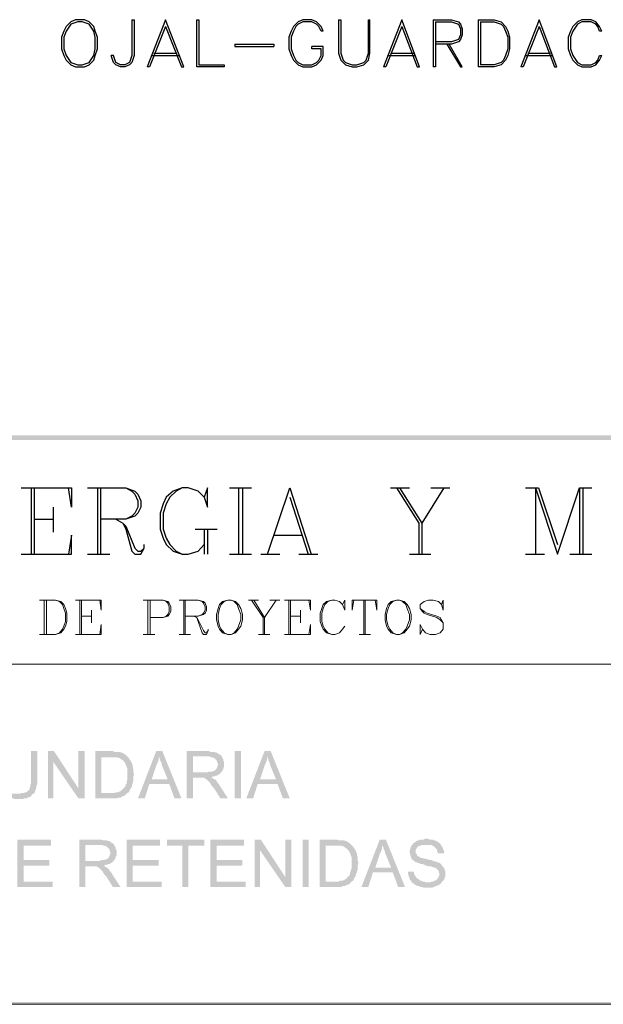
# Model space of a CAD drawing. Header units: millimetres. Extents: x 8 to 202, y 3 to 294.
# Tile 3 of 8: x 118 to 150, y 3 to 58. Entities that reach past the tile are written whole.
import ezdxf

# ---------------------------------------------------------------- set-up
doc = ezdxf.new("R2010")
doc.units = ezdxf.units.MM
doc.layers.add('DGE_CONTORNOS', color=7, linetype='Continuous', lineweight=0)
doc.layers.add('DGE_RELLENO', color=7, linetype='Continuous', lineweight=0)

msp = doc.modelspace()

# ---------------------------------------------------------------- hatches: boundary and pattern name
at = {"layer": 'DGE_RELLENO', "true_color": 0x000000}
for points in [[(23.4527, 34.8263), (23.7067, 34.5723), (201.9723, 34.8263)], [(23.7067, 34.5723), (201.9723, 34.8263), (201.8453, 34.5723)], [(118.9143, 17.3003), (118.5757, 17.3003), (118.5757, 15.5223), (118.5333, 15.4376), (118.5333, 15.3106), (118.491, 15.2683), (118.491, 15.1836), (118.4487, 15.1413), (118.4063, 15.0989), (118.364, 15.0566), (118.3217, 15.0143), (118.237, 15.0143), (118.1947, 14.972), (118.0253, 14.972), (117.983, 14.9296), (117.094, 14.9296), (117.1363, 14.8873), (117.1787, 14.8449), (117.221, 14.8026), (117.3057, 14.7603), (117.348, 14.7603), (117.3903, 14.7179), (117.475, 14.6756), (117.602, 14.6756), (117.6443, 14.6333), (118.11, 14.6333), (118.1947, 14.6756), (118.3217, 14.6756), (118.4063, 14.7179), (118.4487, 14.7603), (118.5333, 14.7603), (118.5757, 14.8026), (118.618, 14.8873), (118.7027, 14.9296), (118.745, 14.972), (118.7873, 15.0143), (118.7873, 15.0989), (118.8297, 15.1413), (118.8297, 15.1836), (118.872, 15.2683), (118.872, 15.3953), (118.9143, 15.4376), (118.9143, 15.7763)], [(119.8457, 17.3003), (119.507, 17.3003), (119.507, 14.6756), (119.8033, 14.6756), (119.8033, 16.7076)], [(119.8457, 17.3003), (119.8033, 16.7076), (121.2003, 14.6756), (121.2003, 15.2259)], [(121.539, 17.3003), (121.2003, 17.3003), (121.2003, 14.6756), (121.539, 14.6756)], [(123.0207, 17.3003), (122.1317, 17.3003), (122.1317, 14.6756), (123.3593, 14.6756), (123.4017, 14.7179), (123.5287, 14.7179), (123.6133, 14.7603), (123.6557, 14.8026), (123.7403, 14.8026), (123.7827, 14.8449), (123.825, 14.8873), (123.8673, 14.9296), (123.9097, 14.972), (122.4703, 14.972), (122.4703, 16.9616), (123.0207, 16.9616), (123.9097, 17.0039), (123.8673, 17.0463), (123.825, 17.0886), (123.7403, 17.131), (123.698, 17.1733), (123.6133, 17.2156), (123.571, 17.2156), (123.4863, 17.2579), (123.19, 17.2579), (123.1053, 17.3003)], [(123.9097, 17.0039), (123.0207, 16.9616), (123.3593, 16.9616), (123.4017, 16.9193), (123.4863, 16.9193), (123.5287, 16.8769), (123.571, 16.8346), (123.6557, 16.7923), (123.698, 16.7499), (123.7403, 16.7076), (123.7827, 16.623), (123.825, 16.5806), (123.825, 16.5383), (123.8673, 16.4536), (123.8673, 16.4113), (123.9097, 16.3266), (123.9097, 15.6916), (123.8673, 15.607), (123.8673, 15.4799), (123.825, 15.4799), (123.825, 15.3953), (123.7827, 15.3106), (123.7403, 15.2683), (123.698, 15.2259), (123.6557, 15.1836), (123.6133, 15.1413), (123.571, 15.0989), (123.4863, 15.0566), (123.4017, 15.0143), (123.2747, 15.0143), (123.19, 14.972), (122.4703, 14.972), (123.9097, 14.972), (123.9943, 15.0143), (124.0367, 15.0989), (124.0367, 15.1413), (124.079, 15.1836), (124.1213, 15.2683), (124.1637, 15.3106), (124.1637, 15.3953), (124.206, 15.4799), (124.206, 15.5646), (124.2483, 15.607), (124.2483, 15.9033), (124.2907, 15.988), (124.2907, 16.0303), (124.2483, 16.115), (124.2483, 16.3266), (124.206, 16.4113), (124.206, 16.5383), (124.1637, 16.623), (124.1637, 16.6653), (124.1213, 16.7076), (124.079, 16.7923), (124.0367, 16.8346), (123.9943, 16.9193), (123.952, 16.9616)], [(125.857, 17.3003), (125.5183, 17.3003), (124.5023, 14.6756), (124.8833, 14.6756), (125.1373, 15.4799), (126.238, 15.4799), (125.2643, 15.7339), (125.5183, 16.4959), (125.5183, 16.5383), (125.5607, 16.5806), (125.603, 16.6653), (125.603, 16.7076), (125.6453, 16.7923), (125.6453, 16.9193), (125.6877, 17.0039)], [(125.857, 17.3003), (125.6877, 17.0039), (125.6877, 16.9193), (125.73, 16.8346), (125.73, 16.7923), (125.7723, 16.7076), (125.8147, 16.623), (125.8147, 16.5383), (125.857, 16.4536), (126.1533, 15.7339), (125.2643, 15.7339), (126.238, 15.4799), (126.5343, 14.6756), (126.9153, 14.6756)], [(128.3547, 17.3003), (127.2117, 17.3003), (127.2117, 14.6756), (127.5503, 14.6756), (127.5503, 15.8186), (127.9313, 15.8186), (128.5663, 15.8609), (128.6087, 15.8609), (128.6933, 15.9033), (128.778, 15.9033), (128.8203, 15.9456), (128.905, 15.9456), (128.9473, 15.988), (129.032, 16.0303), (129.0743, 16.0726), (129.1167, 16.115), (127.5503, 16.115), (127.5503, 17.0039), (128.3547, 17.0039), (129.1167, 17.0463), (129.0743, 17.0886), (128.9897, 17.131), (128.9473, 17.1733), (128.905, 17.2156), (128.8203, 17.2156), (128.7357, 17.2579), (128.524, 17.2579), (128.4393, 17.3003)], [(129.1167, 17.0463), (128.3547, 17.0039), (128.4817, 17.0039), (128.5663, 16.9616), (128.651, 16.9616), (128.6933, 16.9193), (128.7357, 16.9193), (128.778, 16.8769), (128.8203, 16.8346), (128.8627, 16.7923), (128.905, 16.7076), (128.905, 16.6653), (128.9473, 16.5806), (128.9473, 16.5383), (128.905, 16.4536), (128.905, 16.4113), (128.8627, 16.3266), (128.8203, 16.2843), (128.778, 16.2419), (128.7357, 16.1996), (128.651, 16.1996), (128.651, 16.1573), (128.4393, 16.1573), (128.3547, 16.115), (127.5503, 16.115), (129.1167, 16.115), (129.159, 16.1573), (129.2013, 16.2419), (129.2437, 16.2843), (129.2437, 16.3689), (129.286, 16.4113), (129.286, 16.7076), (129.2437, 16.7499), (129.2437, 16.8346), (129.2013, 16.9193), (129.159, 16.9616), (129.159, 17.0039)], [(129.8787, 17.3003), (130.2173, 17.3003), (130.2173, 14.6756), (129.8787, 14.6756), (129.8787, 17.3003)], [(131.8683, 17.3003), (131.5297, 17.3003), (130.5137, 14.6756), (130.8947, 14.6756), (131.1487, 15.4799), (132.2493, 15.4799), (131.2757, 15.7339), (131.5297, 16.4959), (131.5297, 16.5383), (131.572, 16.5806), (131.6143, 16.6653), (131.6143, 16.7076), (131.6567, 16.7923), (131.6567, 16.9193), (131.699, 17.0039)], [(131.8683, 17.3003), (131.699, 17.0039), (131.699, 16.9193), (131.7413, 16.8346), (131.7413, 16.7923), (131.7837, 16.7076), (131.826, 16.623), (131.826, 16.5383), (131.8683, 16.4536), (132.1647, 15.7339), (131.2757, 15.7339), (132.2493, 15.4799), (132.5457, 14.6756), (132.9267, 14.6756)], [(128.5663, 15.8609), (127.9313, 15.8186), (128.1853, 15.8186), (128.2277, 15.7763), (128.3123, 15.7339), (128.3547, 15.6916), (128.397, 15.6493), (128.4817, 15.5646), (128.524, 15.5223), (128.524, 15.4799), (128.5663, 15.4376), (128.6087, 15.3529), (128.651, 15.3106), (128.7357, 15.2259), (129.0743, 14.6756), (129.4977, 14.6756), (129.032, 15.3953), (128.9897, 15.4799), (128.9473, 15.5223), (128.905, 15.5646), (128.8627, 15.6493), (128.8203, 15.6916), (128.778, 15.7339), (128.7357, 15.7339), (128.6933, 15.7763), (128.6087, 15.8186)], [(119.6763, 12.3896), (117.8137, 12.3896), (117.8137, 9.765), (119.761, 9.765), (119.761, 10.0613), (118.1523, 10.0613), (118.1523, 10.9503), (119.5917, 10.9503), (119.5917, 11.2466), (118.1523, 11.2466), (118.1523, 12.0509), (119.6763, 12.0509)], [(122.3857, 12.3896), (121.2427, 12.3896), (121.2427, 9.765), (121.5813, 9.765), (121.5813, 10.9079), (121.9623, 10.9079), (122.5973, 10.9503), (122.6397, 10.9503), (122.7243, 10.9926), (122.809, 10.9926), (122.8513, 11.0349), (122.936, 11.0349), (122.9783, 11.0773), (123.063, 11.1196), (123.1053, 11.1619), (123.1477, 11.2043), (121.5813, 11.2043), (121.5813, 12.0933), (122.3857, 12.0933), (123.1477, 12.1356), (123.1053, 12.1779), (123.0207, 12.2203), (122.9783, 12.2626), (122.936, 12.3049), (122.8513, 12.3049), (122.7667, 12.3473), (122.555, 12.3473), (122.4703, 12.3896)], [(123.1477, 12.1356), (122.3857, 12.0933), (122.5127, 12.0933), (122.5973, 12.0509), (122.682, 12.0509), (122.7243, 12.0086), (122.7667, 12.0086), (122.809, 11.9663), (122.8513, 11.9239), (122.8937, 11.8816), (122.936, 11.797), (122.936, 11.7546), (122.9783, 11.6699), (122.9783, 11.6276), (122.936, 11.5429), (122.936, 11.5006), (122.8937, 11.4159), (122.8513, 11.3736), (122.809, 11.3313), (122.7667, 11.289), (122.682, 11.289), (122.682, 11.2466), (122.4703, 11.2466), (122.3857, 11.2043), (121.5813, 11.2043), (123.1477, 11.2043), (123.19, 11.2466), (123.2323, 11.3313), (123.2747, 11.3736), (123.2747, 11.4583), (123.317, 11.5006), (123.317, 11.797), (123.2747, 11.8393), (123.2747, 11.9239), (123.2323, 12.0086), (123.19, 12.0509), (123.19, 12.0933)], [(125.73, 12.3896), (123.8673, 12.3896), (123.8673, 9.765), (125.8147, 9.765), (125.8147, 10.0613), (124.206, 10.0613), (124.206, 10.9503), (125.6453, 10.9503), (125.6453, 11.2466), (124.206, 11.2466), (124.206, 12.0509), (125.73, 12.0509)], [(128.1853, 12.3896), (126.111, 12.3896), (126.111, 12.0509), (126.9577, 12.0509), (126.9577, 9.765), (127.2963, 9.765), (127.2963, 12.0509), (128.1853, 12.0509)], [(130.3867, 12.3896), (128.524, 12.3896), (128.524, 9.765), (130.4713, 9.765), (130.4713, 10.0613), (128.8627, 10.0613), (128.8627, 10.9503), (130.302, 10.9503), (130.302, 11.2466), (128.8627, 11.2466), (128.8627, 12.0509), (130.3867, 12.0509)], [(131.318, 12.3896), (130.9793, 12.3896), (130.9793, 9.765), (131.2757, 9.765), (131.2757, 11.797)], [(131.318, 12.3896), (131.2757, 11.797), (132.6727, 9.765), (132.6727, 10.3153)], [(133.0113, 12.3896), (132.6727, 12.3896), (132.6727, 9.765), (133.0113, 9.765)], [(133.6463, 12.3896), (133.985, 12.3896), (133.985, 9.765), (133.6463, 9.765), (133.6463, 12.3896)], [(135.4667, 12.3896), (134.5777, 12.3896), (134.5777, 9.765), (135.8053, 9.765), (135.8477, 9.8073), (135.9747, 9.8073), (136.0593, 9.8496), (136.1017, 9.8919), (136.1863, 9.8919), (136.2287, 9.9343), (136.271, 9.9766), (136.3133, 10.0189), (136.3557, 10.0613), (134.9163, 10.0613), (134.9163, 12.0509), (135.4667, 12.0509), (136.3557, 12.0933), (136.3133, 12.1356), (136.271, 12.1779), (136.1863, 12.2203), (136.144, 12.2626), (136.0593, 12.3049), (136.017, 12.3049), (135.9323, 12.3473), (135.636, 12.3473), (135.5513, 12.3896)], [(136.3557, 12.0933), (135.4667, 12.0509), (135.8053, 12.0509), (135.8477, 12.0086), (135.9323, 12.0086), (135.9747, 11.9663), (136.017, 11.9239), (136.1017, 11.8816), (136.144, 11.8393), (136.1863, 11.797), (136.2287, 11.7123), (136.271, 11.6699), (136.271, 11.6276), (136.3133, 11.5429), (136.3133, 11.5006), (136.3557, 11.4159), (136.3557, 10.781), (136.3133, 10.6963), (136.3133, 10.5693), (136.271, 10.5693), (136.271, 10.4846), (136.2287, 10.3999), (136.1863, 10.3576), (136.144, 10.3153), (136.1017, 10.273), (136.0593, 10.2306), (136.017, 10.1883), (135.9323, 10.1459), (135.8477, 10.1036), (135.7207, 10.1036), (135.636, 10.0613), (134.9163, 10.0613), (136.3557, 10.0613), (136.4403, 10.1036), (136.4827, 10.1883), (136.4827, 10.2306), (136.525, 10.273), (136.5673, 10.3576), (136.6097, 10.3999), (136.6097, 10.4846), (136.652, 10.5693), (136.652, 10.6539), (136.6943, 10.6963), (136.6943, 10.9926), (136.7367, 11.0773), (136.7367, 11.1196), (136.6943, 11.2043), (136.6943, 11.4159), (136.652, 11.5006), (136.652, 11.6276), (136.6097, 11.7123), (136.6097, 11.7546), (136.5673, 11.797), (136.525, 11.8816), (136.4827, 11.9239), (136.4403, 12.0086), (136.398, 12.0509)], [(138.2607, 12.3896), (137.922, 12.3896), (136.906, 9.765), (137.287, 9.765), (137.541, 10.5693), (138.6417, 10.5693), (137.668, 10.8233), (137.922, 11.5853), (137.922, 11.6276), (137.9643, 11.6699), (138.0067, 11.7546), (138.0067, 11.797), (138.049, 11.8816), (138.049, 12.0086), (138.0913, 12.0933)], [(138.2607, 12.3896), (138.0913, 12.0933), (138.0913, 12.0086), (138.1337, 11.9239), (138.1337, 11.8816), (138.176, 11.797), (138.2183, 11.7123), (138.2183, 11.6276), (138.2607, 11.5429), (138.557, 10.8233), (137.668, 10.8233), (138.6417, 10.5693), (138.938, 9.765), (139.319, 9.765)], [(140.5043, 12.432), (140.4197, 12.432), (140.3773, 12.3896), (140.1657, 12.3896), (140.081, 12.3473), (140.0387, 12.3473), (139.954, 12.3049), (139.9117, 12.2626), (139.827, 12.2203), (139.7847, 12.1779), (139.7423, 12.1356), (139.7, 12.0509), (139.6577, 12.0509), (139.6577, 11.9663), (139.6153, 11.9239), (139.6153, 11.8393), (139.573, 11.7546), (139.573, 11.6276), (139.6153, 11.5853), (139.6153, 11.5006), (139.6577, 11.4159), (139.6577, 11.3736), (139.7, 11.3736), (139.7, 11.289), (139.7847, 11.2466), (139.827, 11.2043), (139.8693, 11.1619), (139.954, 11.1196), (139.9963, 11.1196), (140.081, 11.0773), (140.1233, 11.0773), (140.208, 11.0349), (140.2927, 11.0349), (140.3773, 10.9926), (140.462, 10.9503), (140.5043, 10.9503), (140.6313, 10.9079), (140.7583, 10.9079), (140.843, 10.8656), (140.8853, 10.8656), (140.9277, 10.8233), (141.0123, 10.8233), (141.0547, 10.781), (141.097, 10.7386), (141.1393, 10.6963), (141.1817, 10.6539), (141.1817, 10.6116), (141.224, 10.5269), (141.224, 10.3999), (141.1817, 10.3153), (141.1393, 10.2306), (141.097, 10.1883), (141.0547, 10.1459), (141.0123, 10.1036), (140.9277, 10.1036), (140.8853, 10.0613), (140.8007, 10.0613), (140.716, 10.0189), (139.7, 10.0189), (139.7423, 9.9766), (139.827, 9.9343), (139.8693, 9.8919), (139.954, 9.8496), (139.9963, 9.8073), (140.081, 9.8073), (140.1657, 9.765), (140.2927, 9.765), (140.335, 9.7226), (140.589, 9.7226), (140.843, 9.7226), (140.8853, 9.765), (140.97, 9.765), (141.0123, 9.8073), (141.097, 9.8073), (141.097, 9.8496), (141.1817, 9.8496), (141.224, 9.8919), (141.3087, 9.9343), (141.351, 10.0189), (141.3933, 10.0613), (141.4357, 10.1036), (141.478, 10.1459), (141.5203, 10.2306), (141.5203, 10.273), (141.5627, 10.3576), (141.5627, 10.6116), (141.5203, 10.6963), (141.5203, 10.7386), (141.478, 10.8233), (141.4357, 10.8656), (141.3933, 10.9079), (141.351, 10.9926), (141.3087, 11.0349), (141.2663, 11.0773), (141.1817, 11.1196), (141.097, 11.1196), (141.097, 11.1619), (141.0123, 11.1619), (140.9277, 11.2043), (140.8853, 11.2043), (140.8007, 11.2466), (140.716, 11.2466), (140.6313, 11.289), (140.5467, 11.289), (140.462, 11.3313), (140.3773, 11.3313), (140.2927, 11.3736), (140.208, 11.3736), (140.1233, 11.4159), (140.081, 11.4583), (140.0387, 11.4583), (139.9963, 11.5006), (139.9963, 11.5429), (139.954, 11.5853), (139.9117, 11.6276), (139.9117, 11.8393), (139.954, 11.8816), (139.9963, 11.9663), (140.0387, 12.0086), (140.081, 12.0086), (140.1233, 12.0509), (140.208, 12.0509), (140.2503, 12.0933), (141.3087, 12.0933), (141.2663, 12.1779), (141.1817, 12.2203), (141.1393, 12.2626), (141.097, 12.3049), (141.0123, 12.3049), (141.0123, 12.3473), (140.9277, 12.3473), (140.8853, 12.3896), (140.6737, 12.3896), (140.589, 12.432)], [(141.3087, 12.0933), (140.5043, 12.0933), (140.8007, 12.0933), (140.843, 12.0509), (140.9277, 12.0086), (140.97, 11.9663), (141.0123, 11.9239), (141.0547, 11.8816), (141.097, 11.8393), (141.097, 11.7546), (141.1393, 11.7123), (141.1393, 11.6276), (141.478, 11.6276), (141.478, 11.797), (141.4357, 11.8393), (141.4357, 11.9239), (141.3933, 11.9663), (141.351, 12.0509)], [(122.5973, 10.9503), (121.9623, 10.9079), (122.2163, 10.9079), (122.2587, 10.8656), (122.3433, 10.8233), (122.3857, 10.781), (122.428, 10.7386), (122.5127, 10.6539), (122.555, 10.6116), (122.555, 10.5693), (122.5973, 10.5269), (122.6397, 10.4423), (122.682, 10.3999), (122.7667, 10.3153), (123.1053, 9.765), (123.5287, 9.765), (123.063, 10.4846), (123.0207, 10.5693), (122.9783, 10.6116), (122.936, 10.6539), (122.8937, 10.7386), (122.8513, 10.781), (122.809, 10.8233), (122.7667, 10.8233), (122.7243, 10.8656), (122.6397, 10.9079)], [(139.827, 10.6116), (139.4883, 10.6116), (139.4883, 10.4423), (139.5307, 10.3999), (139.5307, 10.3153), (139.573, 10.273), (139.573, 10.1883), (139.6153, 10.1459), (139.6577, 10.1036), (139.7, 10.0189), (140.589, 10.0189), (140.462, 10.0189), (140.3773, 10.0613), (140.2927, 10.0613), (140.2503, 10.1036), (140.1657, 10.1036), (140.1233, 10.1459), (140.081, 10.1883), (139.9963, 10.2306), (139.954, 10.273), (139.9117, 10.3153), (139.9117, 10.3576), (139.8693, 10.3999), (139.827, 10.4846), (139.827, 10.5693)], [(201.9723, 3.2456), (201.8453, 3.3726), (23.5797, 3.2456)], [(201.8453, 3.3726), (23.5797, 3.2456), (23.7067, 3.3726)]]:
    msp.add_hatch(color=7, dxfattribs=at).paths.add_polyline_path(points, flags=0)

# ---------------------------------------------------------------- linework, layer by layer
at = {"layer": 'DGE_CONTORNOS', "lineweight": 25}
for points in [[(121.031, 57.898), (120.777, 57.771), (120.523, 57.517), (120.396, 57.263), (120.269, 56.9244), (120.269, 56.2894), (120.396, 55.9084), (120.523, 55.6544), (120.777, 55.4004), (121.031, 55.2734), (121.539, 55.2734), (121.793, 55.4004), (122.047, 55.6544), (122.1317, 55.9084), (122.2587, 56.2894), (122.2587, 56.9244), (122.1317, 57.263), (122.047, 57.517), (121.793, 57.771), (121.539, 57.898), (121.031, 57.898)], [(121.158, 57.771), (120.777, 57.644), (120.523, 57.263), (120.396, 56.9244), (120.396, 56.2894), (120.523, 55.9084), (120.777, 55.5274), (121.158, 55.4004), (121.412, 55.4004), (121.793, 55.5274), (122.047, 55.9084), (122.1317, 56.2894), (122.1317, 56.9244), (122.047, 57.263), (121.793, 57.644), (121.412, 57.771), (121.158, 57.771)], [(124.1637, 57.898), (124.1637, 55.9084), (124.0367, 55.5274), (123.7827, 55.4004), (123.5287, 55.4004), (123.2747, 55.5274), (123.1477, 55.9084), (123.0207, 55.9084)], [(124.1637, 57.898), (124.2907, 57.898), (124.2907, 55.9084), (124.1637, 55.5274), (124.0367, 55.4004), (123.7827, 55.2734), (123.5287, 55.2734), (123.2747, 55.4004), (123.1477, 55.5274), (123.0207, 55.9084)], [(126.0263, 57.898), (125.0103, 55.2734)], [(126.0263, 57.517), (125.1373, 55.2734), (125.0103, 55.2734)], [(126.0263, 57.517), (126.9153, 55.2734), (127.0423, 55.2734), (126.0263, 57.898)], [(127.762, 55.2734), (127.762, 57.898), (127.889, 57.898), (127.889, 55.4004), (129.286, 55.4004), (129.286, 55.2734), (127.762, 55.2734)], [(134.7893, 57.263), (134.6623, 57.517), (134.4083, 57.771), (134.1543, 57.898), (133.6463, 57.898), (133.3923, 57.771), (133.1383, 57.517), (133.0113, 57.263), (132.8843, 56.9244), (132.8843, 56.2894), (133.0113, 55.9084), (133.1383, 55.6544), (133.3923, 55.4004), (133.6463, 55.2734), (134.1543, 55.2734), (134.4083, 55.4004), (134.6623, 55.6544), (134.7893, 55.9084), (134.7893, 56.4164), (134.1543, 56.4164)], [(134.7893, 57.263), (134.6623, 57.263), (134.5353, 57.517), (134.4083, 57.644), (134.1543, 57.771), (133.6463, 57.771), (133.3923, 57.644), (133.2653, 57.517), (133.1383, 57.263), (133.0113, 56.9244), (133.0113, 56.2894), (133.1383, 55.9084), (133.2653, 55.6544), (133.3923, 55.5274), (133.6463, 55.4004), (134.1543, 55.4004), (134.4083, 55.5274), (134.5353, 55.6544), (134.6623, 55.9084), (134.6623, 56.2894), (134.1543, 56.2894), (134.1543, 56.4164)], [(135.636, 57.898), (135.636, 56.0354), (135.763, 55.6544), (136.017, 55.4004), (136.398, 55.2734), (136.652, 55.2734), (137.033, 55.4004), (137.287, 55.6544), (137.3717, 56.0354), (137.3717, 57.898)], [(135.636, 57.898), (135.763, 57.898), (135.763, 56.0354), (135.89, 55.6544), (136.017, 55.5274), (136.398, 55.4004), (136.652, 55.4004), (137.033, 55.5274), (137.16, 55.6544), (137.287, 56.0354), (137.287, 57.898), (137.3717, 57.898)], [(139.1497, 57.898), (138.1337, 55.2734)], [(139.1497, 57.517), (138.2607, 55.2734), (138.1337, 55.2734)], [(139.1497, 57.517), (139.9963, 55.2734), (140.1233, 55.2734), (139.1497, 57.898)], [(140.8853, 57.898), (140.8853, 55.2734)], [(140.8853, 57.898), (141.9013, 57.898), (142.2823, 57.771), (142.4093, 57.644), (142.494, 57.39), (142.494, 57.0514), (142.4093, 56.7974), (142.2823, 56.6704), (141.9013, 56.5434), (141.0123, 56.5434)], [(141.0123, 57.771), (141.0123, 55.2734), (140.8853, 55.2734)], [(141.0123, 57.771), (141.9013, 57.771), (142.2823, 57.644), (142.4093, 57.39), (142.4093, 57.0514), (142.2823, 56.7974), (141.9013, 56.6704), (141.0123, 56.6704)], [(143.383, 57.898), (143.383, 55.2734)], [(143.383, 57.898), (144.272, 57.898), (144.653, 57.771), (144.907, 57.517), (145.034, 57.263), (145.1187, 56.9244), (145.1187, 56.2894), (145.034, 55.9084), (144.907, 55.6544), (144.653, 55.4004), (144.272, 55.2734), (143.383, 55.2734)], [(143.51, 57.771), (143.51, 55.4004)], [(143.51, 57.771), (144.272, 57.771), (144.653, 57.644), (144.78, 57.517), (144.907, 57.263), (145.034, 56.9244), (145.034, 56.2894), (144.907, 55.9084), (144.78, 55.6544), (144.653, 55.5274), (144.272, 55.4004), (143.51, 55.4004)], [(146.7697, 57.898), (145.7537, 55.2734)], [(146.7697, 57.517), (145.8807, 55.2734), (145.7537, 55.2734)], [(146.7697, 57.517), (147.6163, 55.2734), (147.7433, 55.2734), (146.7697, 57.898)], [(150.241, 57.263), (150.114, 57.517), (149.9023, 57.771), (149.6483, 57.898), (149.1403, 57.898), (148.8863, 57.771), (148.6323, 57.517), (148.5053, 57.263), (148.3783, 56.9244), (148.3783, 56.2894), (148.5053, 55.9084), (148.6323, 55.6544), (148.8863, 55.4004), (149.1403, 55.2734), (149.6483, 55.2734), (149.9023, 55.4004), (150.114, 55.6544), (150.241, 55.9084)], [(150.241, 57.263), (150.114, 57.263), (150.0293, 57.517), (149.9023, 57.644), (149.6483, 57.771), (149.1403, 57.771), (148.8863, 57.644), (148.6323, 57.263), (148.5053, 56.9244), (148.5053, 56.2894), (148.6323, 55.9084), (148.8863, 55.5274), (149.1403, 55.4004), (149.6483, 55.4004), (149.9023, 55.5274), (150.0293, 55.6544), (150.114, 55.9084), (150.241, 55.9084)], [(129.8787, 56.5434), (132.0377, 56.5434), (132.0377, 56.4164)], [(129.8787, 56.5434), (129.8787, 56.4164), (132.0377, 56.4164)], [(141.6473, 56.5434), (142.4093, 55.2734), (142.494, 55.2734), (141.7743, 56.5434)], [(125.2643, 55.9084), (126.7883, 55.9084)], [(125.3913, 56.0354), (126.6613, 56.0354)], [(138.3877, 55.9084), (139.9117, 55.9084)], [(138.5147, 56.0354), (139.7847, 56.0354)], [(146.0077, 55.9084), (147.5317, 55.9084)], [(146.1347, 56.0354), (147.4047, 56.0354)], [(118.0253, 31.9053), (120.8193, 31.9053), (120.8193, 30.847), (120.65, 31.9053)], [(118.5757, 31.9053), (118.5757, 28.2223)], [(118.745, 31.9053), (118.745, 28.2223)], [(121.7083, 31.9053), (123.825, 31.9053), (124.333, 31.7359), (124.5023, 31.5666), (124.6717, 31.1856), (124.6717, 30.847), (124.5023, 30.5083), (124.333, 30.339), (123.825, 30.1696), (122.428, 30.1696)], [(122.2587, 31.9053), (122.2587, 28.2223)], [(122.428, 31.9053), (122.428, 28.2223)], [(123.825, 31.9053), (124.1637, 31.7359), (124.333, 31.5666), (124.5023, 31.1856), (124.5023, 30.847), (124.333, 30.5083), (124.1637, 30.339), (123.825, 30.1696)], [(128.1853, 31.3973), (128.3547, 30.847), (128.3547, 31.9053), (128.1853, 31.3973), (127.8467, 31.7359), (127.2963, 31.9053), (126.9577, 31.9053), (126.4497, 31.7359), (126.0687, 31.3973), (125.8993, 31.0163), (125.73, 30.5083), (125.73, 29.6193), (125.8993, 29.1113), (126.0687, 28.7726), (126.4497, 28.3916), (126.9577, 28.2223), (127.2963, 28.2223), (127.8467, 28.3916), (128.1853, 28.7726)], [(126.9577, 31.9053), (126.619, 31.7359), (126.2803, 31.3973), (126.0687, 31.0163), (125.8993, 30.5083), (125.8993, 29.6193), (126.0687, 29.1113), (126.2803, 28.7726), (126.619, 28.3916), (126.9577, 28.2223)], [(129.5823, 31.9053), (130.81, 31.9053)], [(130.0903, 31.9053), (130.0903, 28.2223)], [(130.302, 31.9053), (130.302, 28.2223)], [(131.699, 28.2223), (132.9267, 31.9053), (134.112, 28.2223)], [(138.5147, 31.9053), (139.573, 31.9053)], [(138.8533, 31.9053), (140.081, 29.9579), (140.081, 28.2223)], [(139.0227, 31.9053), (140.2503, 29.9579), (140.2503, 28.2223)], [(141.478, 31.9053), (140.2503, 29.9579)], [(140.7583, 31.9053), (141.8167, 31.9053)], [(146.0077, 31.9053), (146.7273, 31.9053)], [(146.558, 31.9053), (146.558, 28.2223)], [(146.558, 31.9053), (147.7857, 28.2223), (149.0133, 31.9053), (149.0133, 28.2223)], [(146.7273, 31.9053), (147.7857, 28.7726)], [(149.0133, 31.9053), (149.6907, 31.9053)], [(149.1827, 31.9053), (149.1827, 28.2223)], [(132.9267, 31.3973), (133.9427, 28.2223)], [(119.8033, 30.847), (119.8033, 29.4499)], [(118.745, 30.1696), (119.8033, 30.1696)], [(123.2747, 30.1696), (123.6557, 29.9579), (123.825, 29.7886), (124.333, 28.5609), (124.5023, 28.3916), (124.6717, 28.3916), (124.841, 28.5609)], [(123.6557, 29.9579), (123.825, 29.6193), (124.1637, 28.3916), (124.333, 28.2223), (124.6717, 28.2223), (124.841, 28.5609), (124.841, 28.7726)], [(127.6773, 29.6193), (128.905, 29.6193)], [(128.1853, 29.6193), (128.1853, 28.2223)], [(128.3547, 29.6193), (128.3547, 28.2223)], [(118.0253, 28.2223), (120.8193, 28.2223), (120.8193, 29.2806), (120.65, 28.2223)], [(132.0377, 29.2806), (133.604, 29.2806)], [(121.7083, 28.2223), (122.936, 28.2223)], [(129.5823, 28.2223), (130.81, 28.2223)], [(131.318, 28.2223), (132.3763, 28.2223)], [(133.4347, 28.2223), (134.493, 28.2223)], [(139.573, 28.2223), (140.7583, 28.2223)], [(146.0077, 28.2223), (147.066, 28.2223)], [(148.463, 28.2223), (149.6907, 28.2223)]]:
    msp.add_lwpolyline(points, dxfattribs=at)
at = {"layer": 'DGE_CONTORNOS', "lineweight": 5}
for points in [[(119.0413, 25.6823), (119.9303, 25.6823), (120.2267, 25.5976), (120.396, 25.4283), (120.4807, 25.2166), (120.5653, 24.9626), (120.5653, 24.497), (120.4807, 24.2429), (120.396, 24.0736), (120.2267, 23.8619), (119.9303, 23.7773), (119.0413, 23.7773)], [(119.2953, 25.6823), (119.2953, 23.7773)], [(119.4223, 25.6823), (119.4223, 23.7773)], [(119.9303, 25.6823), (120.142, 25.5976), (120.3113, 25.4283), (120.396, 25.2166), (120.4807, 24.9626), (120.4807, 24.497), (120.396, 24.2429), (120.3113, 24.0736), (120.142, 23.8619), (119.9303, 23.7773)], [(121.031, 25.6823), (122.4703, 25.6823), (122.4703, 25.132), (122.3857, 25.6823)], [(121.285, 25.6823), (121.285, 23.7773)], [(121.3697, 25.6823), (121.3697, 23.7773)], [(124.7987, 25.6823), (125.8993, 25.6823), (126.1533, 25.5976), (126.238, 25.513), (126.3227, 25.3013), (126.3227, 25.0473), (126.238, 24.8779), (126.1533, 24.7933), (125.8993, 24.7086), (125.1797, 24.7086)], [(125.0527, 25.6823), (125.0527, 23.7773)], [(125.1797, 25.6823), (125.1797, 23.7773)], [(125.8993, 25.6823), (126.0687, 25.5976), (126.1533, 25.513), (126.238, 25.3013), (126.238, 25.0473), (126.1533, 24.8779), (126.0687, 24.7933), (125.8993, 24.7086)], [(126.7883, 25.6823), (127.8467, 25.6823), (128.143, 25.5976), (128.2277, 25.513), (128.3123, 25.3013), (128.3123, 25.132), (128.2277, 24.9626), (128.143, 24.8779), (127.8467, 24.7933), (127.127, 24.7933)], [(127.0423, 25.6823), (127.0423, 23.7773)], [(127.127, 25.6823), (127.127, 23.7773)], [(127.8467, 25.6823), (128.0583, 25.5976), (128.143, 25.513), (128.2277, 25.3013), (128.2277, 25.132), (128.143, 24.9626), (128.0583, 24.8779), (127.8467, 24.7933)], [(129.4977, 25.6823), (129.2013, 25.5976), (129.032, 25.4283), (128.9473, 25.2166), (128.8627, 24.8779), (128.8627, 24.5816), (128.9473, 24.2429), (129.032, 24.0736), (129.2013, 23.8619), (129.4977, 23.7773), (129.667, 23.7773), (129.921, 23.8619), (130.0903, 24.0736), (130.2173, 24.2429), (130.302, 24.5816), (130.302, 24.8779), (130.2173, 25.2166), (130.0903, 25.4283), (129.921, 25.5976), (129.667, 25.6823), (129.4977, 25.6823), (129.286, 25.5976), (129.1167, 25.4283), (129.032, 25.2166), (128.9473, 24.8779), (128.9473, 24.5816), (129.032, 24.2429), (129.1167, 24.0736), (129.286, 23.8619), (129.4977, 23.7773)], [(129.667, 23.7773), (129.8363, 23.8619), (130.0057, 24.0736), (130.0903, 24.2429), (130.2173, 24.5816), (130.2173, 24.8779), (130.0903, 25.2166), (130.0057, 25.4283), (129.8363, 25.5976), (129.667, 25.6823)], [(130.6407, 25.6823), (131.191, 25.6823)], [(130.81, 25.6823), (131.445, 24.7086), (131.445, 23.7773)], [(130.937, 25.6823), (131.5297, 24.7086), (131.5297, 23.7773)], [(132.1647, 25.6823), (131.5297, 24.7086)], [(131.826, 25.6823), (132.3763, 25.6823)], [(132.6303, 25.6823), (134.0697, 25.6823), (134.0697, 25.132), (133.985, 25.6823)], [(132.8843, 25.6823), (132.8843, 23.7773)], [(132.969, 25.6823), (132.969, 23.7773)], [(135.8477, 25.4283), (135.9747, 25.132), (135.9747, 25.6823), (135.8477, 25.4283), (135.6783, 25.5976), (135.4243, 25.6823), (135.255, 25.6823), (134.9587, 25.5976), (134.7893, 25.4283), (134.7047, 25.2166), (134.62, 24.9626), (134.62, 24.497), (134.7047, 24.2429), (134.7893, 24.0736), (134.9587, 23.8619), (135.255, 23.7773), (135.4243, 23.7773), (135.6783, 23.8619), (135.8477, 24.0736), (135.9747, 24.2429)], [(135.255, 25.6823), (135.0433, 25.5976), (134.874, 25.4283), (134.7893, 25.2166), (134.7047, 24.9626), (134.7047, 24.497), (134.7893, 24.2429), (134.874, 24.0736), (135.0433, 23.8619), (135.255, 23.7773)], [(136.4827, 25.6823), (136.398, 25.132), (136.398, 25.6823), (137.7527, 25.6823), (137.7527, 25.132), (137.668, 25.6823)], [(137.033, 25.6823), (137.033, 23.7773)], [(137.1177, 25.6823), (137.1177, 23.7773)], [(138.8533, 25.6823), (138.557, 25.5976), (138.3877, 25.4283), (138.303, 25.2166), (138.2183, 24.8779), (138.2183, 24.5816), (138.303, 24.2429), (138.3877, 24.0736), (138.557, 23.8619), (138.8533, 23.7773), (139.0227, 23.7773), (139.2767, 23.8619), (139.446, 24.0736), (139.573, 24.2429), (139.6577, 24.5816), (139.6577, 24.8779), (139.573, 25.2166), (139.446, 25.4283), (139.2767, 25.5976), (139.0227, 25.6823), (138.8533, 25.6823), (138.6417, 25.5976), (138.4723, 25.4283), (138.3877, 25.2166), (138.303, 24.8779), (138.303, 24.5816), (138.3877, 24.2429), (138.4723, 24.0736), (138.6417, 23.8619), (138.8533, 23.7773)], [(139.0227, 23.7773), (139.192, 23.8619), (139.3613, 24.0736), (139.446, 24.2429), (139.573, 24.5816), (139.573, 24.8779), (139.446, 25.2166), (139.3613, 25.4283), (139.192, 25.5976), (139.0227, 25.6823)], [(141.351, 25.4283), (141.4357, 25.6823), (141.4357, 25.132), (141.351, 25.4283), (141.1817, 25.5976), (140.8853, 25.6823), (140.6313, 25.6823), (140.3773, 25.5976), (140.1657, 25.4283), (140.1657, 25.2166), (140.2927, 25.0473), (140.3773, 24.9626), (140.5467, 24.8779), (141.097, 24.7086), (141.2663, 24.5816), (141.4357, 24.4123)], [(140.1657, 25.2166), (140.3773, 25.0473), (140.5467, 24.9626), (141.097, 24.7933), (141.2663, 24.7086), (141.351, 24.5816), (141.4357, 24.4123), (141.4357, 24.0736), (141.2663, 23.8619), (141.0123, 23.7773), (140.716, 23.7773), (140.462, 23.8619), (140.2927, 24.0736), (140.1657, 24.3276), (140.1657, 23.7773), (140.2927, 24.0736)], [(121.3697, 24.7933), (121.92, 24.7933)], [(121.92, 25.132), (121.92, 24.4123)], [(127.5927, 24.7933), (127.762, 24.7086), (127.8467, 24.5816), (128.143, 23.989), (128.2277, 23.8619), (128.3123, 23.8619), (128.397, 23.989)], [(127.762, 24.7086), (127.8467, 24.497), (128.0583, 23.8619), (128.143, 23.7773), (128.3123, 23.7773), (128.397, 23.989), (128.397, 24.0736)], [(132.969, 24.7933), (133.5193, 24.7933)], [(133.5193, 25.132), (133.5193, 24.4123)], [(121.031, 23.7773), (122.4703, 23.7773), (122.4703, 24.3276), (122.3857, 23.7773)], [(132.6303, 23.7773), (134.0697, 23.7773), (134.0697, 24.3276), (133.985, 23.7773)], [(124.7987, 23.7773), (125.4337, 23.7773)], [(126.7883, 23.7773), (127.4233, 23.7773)], [(131.191, 23.7773), (131.826, 23.7773)], [(136.779, 23.7773), (137.414, 23.7773)]]:
    msp.add_lwpolyline(points, dxfattribs=at)
at = {"layer": 'DGE_CONTORNOS', "lineweight": 9}
msp.add_lwpolyline([(23.5797, 22.1263), (201.9723, 22.1263)], dxfattribs=at)
at = {"layer": 'DGE_CONTORNOS', "lineweight": 13}
msp.add_lwpolyline([(7.874, 3.2456), (201.9723, 3.2456)], dxfattribs=at)

doc.saveas('drawing.dxf')
